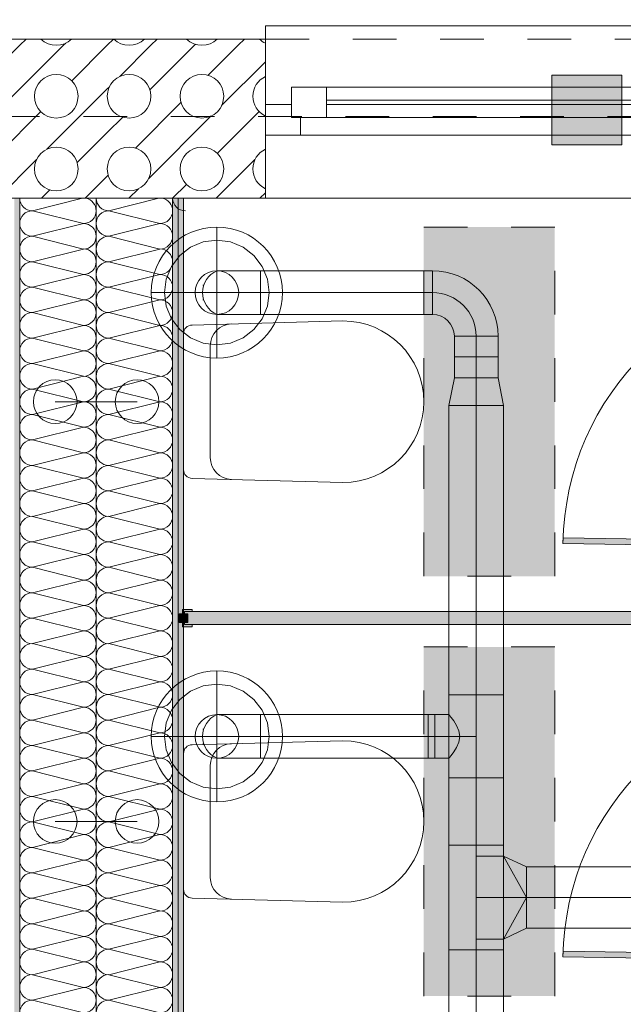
# Model space of a CAD drawing. Header units: metres. Extents: x -89 to 754, y -195 to 69.
# Tile 221 of 256: x 21.8 to 23.18, y 22.3 to 24.56. Entities that reach past the tile are written whole.
import ezdxf

# ---------------------------------------------------------------- set-up
doc = ezdxf.new("R2010")
doc.units = ezdxf.units.M
doc.header["$MEASUREMENT"] = 0
for name, pattern in [('Achse', [0.2, 0.1, -0.05, 0, -0.05]), ('Strichlinie eng', [0.115, 0.075, -0.04]), ('STRICHPUNKT2', [12.7, 6.35, -3.175, 0, -3.175]), ('Untersicht', [0.1, 0.075, -0.025])]:
    doc.linetypes.add(name, pattern=pattern)
for name, color, linetype in [('31 Vordach Glas_Stahl', 7, 'Continuous'), ('70 Entwässerung_Schmutzwasser', 7, 'Continuous'), ('70 Lüftung', 7, 'Continuous'), ('95 Ausführungsplanung Bemaßung', 7, 'Continuous'), ('Abbruch_00 Linien_Kreise_Splines', 7, 'Continuous'), ('Abbruch_10 Stütze Holz', 7, 'Continuous'), ('Neubau_10 Wand außen', 7, 'Continuous'), ('Neubau_10 Wand innen', 7, 'Continuous'), ('Neubau_50 Sanitäreinrichtung', 7, 'Continuous'), ('Neubau_50 Sanitäreinrichtung Platzbedarf', 7, 'Continuous')]:
    doc.layers.add(name, color=color, linetype=linetype)
doc.styles.add('ERSTELLTER_STIL_3', font='ARIALN.TTF')
doc.linetypes.add('Abbruch 1', pattern='A,0,[1,995_ARC_230 ERW_GR_EG_2607291.Shx,S=0.001984,R=0,X=0,Y=0],-0.25,0', length=0.25)
doc.dimstyles.new('ERSTELLTER_STIL__5', dxfattribs={"dimtxt": 0.15, "dimasz": 0.095143, "dimexe": 0.18, "dimexo": 0.0625, "dimgap": 0, "dimtad": 1, "dimtih": 1, "dimtoh": 1, "dimzin": 0, "dimdsep": 46, "dimtxsty": 'ERSTELLTER_STIL_3', "dimblk": 'ARROWHEAD_6', "dimblk1": 'ARROWHEAD_6', "dimblk2": 'ARROWHEAD_6', "dimcen": 0.09, "dimse1": 1, "dimse2": 1, "dimclrd": 7, "dimclre": 7, "dimclrt": 7, "dimazin": 0, "dimtfac": 1, "dimtdec": 4, "dimtmove": 0, "dimatfit": 3, "dimfxl": 1, "dimtolj": 1, "dimtzin": 0, "dimarcsym": 0})
pattern_1 = [(0, (0, 0), (0, 0.0375), [0, -0.0375])]

# ---------------------------------------------------------------- blocks, each defined once
blk = doc.blocks.new('Wand WC 27')
at = {"layer": 'Neubau_50 Sanitäreinrichtung', "color": 7, "linetype": 'Continuous', "lineweight": 9}
blk.add_line((-0.1281, -0.0612), (0.1281, -0.0612), dxfattribs=at)
at = {"layer": 'Neubau_50 Sanitäreinrichtung', "color": 7, "linetype": 'Continuous', "lineweight": 9, "flags": 128}
blk.add_lwpolyline([(0.185, -0.365), (0.1757, -0.0196, 0.406228), (0.1559, 0), (-0.1559, 0, 0.406228), (-0.1757, -0.0196), (-0.185, -0.365, 1)], format="xyb", close=True, dxfattribs=at)
at = {"layer": 'Neubau_50 Sanitäreinrichtung', "color": 7, "linetype": 'Continuous', "lineweight": 9}
for centre, start, end in [((-0.1281, -0.1112), 89.9987, 178.4527), ((0.1281, -0.1112), 1.5473, 90.0013)]:
    blk.add_arc(centre, 0.05, start, end, dxfattribs=at)
blk = doc.blocks.new('WC-Trennwand - Nische - ACB_3')
at = {"layer": 'Neubau_10 Wand innen', "linetype": 'Continuous', "lineweight": 0, "true_color": 0xffffff}
for points in [[(2.821, 1.5025), (2.821, 1.48), (2.826, 1.48), (2.826, 1.4975), (2.856, 1.4975), (2.856, 1.48), (2.861, 1.48), (2.861, 1.5025)], [(2.856, 0.025), (2.856, 1.4975), (2.826, 1.4975), (2.826, 0.025)], [(2.831, 1.49), (2.851, 1.49), (2.851, 1.51), (2.831, 1.51)], [(2.055, 0.0065), (2.068, 0.0063), (2.0778, 0.6312), (2.0648, 0.6314)], [(3.002, 0.0065), (3.015, 0.0063), (3.0248, 0.6312), (3.0118, 0.6314)]]:
    blk.add_hatch(color=7, dxfattribs=at).paths.add_polyline_path(points)
at = {"layer": 'Neubau_10 Wand innen', "color": 253, "linetype": 'Continuous', "lineweight": 13, "true_color": 0x9f9f9f, "flags": 128}
for points in [[(2.821, 1.5025), (2.821, 1.48), (2.826, 1.48), (2.826, 1.4975), (2.856, 1.4975), (2.856, 1.48), (2.861, 1.48), (2.861, 1.5025)], [(2.856, 0.025), (2.856, 1.4975), (2.826, 1.4975), (2.826, 0.025)], [(2.831, 1.49), (2.851, 1.49), (2.851, 1.51), (2.831, 1.51)], [(2.055, 0.0065), (2.068, 0.0063), (2.0778, 0.6312), (2.0648, 0.6314)], [(3.002, 0.0065), (3.015, 0.0063), (3.0248, 0.6312), (3.0118, 0.6314)]]:
    blk.add_lwpolyline(points, close=True, dxfattribs=at)
at = {"layer": 'Neubau_10 Wand innen', "color": 253, "linetype": 'Continuous', "lineweight": 13, "true_color": 0x9f9f9f}
for centre in [(2.055, 0.0065), (3.002, 0.0065)]:
    blk.add_arc(centre, 0.625, 0, 89.1046, dxfattribs=at)
blk = doc.blocks.new('*X686')
at = {"layer": 'Neubau_10 Wand außen', "color": 8, "linetype": 'Continuous', "lineweight": 9}
for p, q in [((21.6121, 24.5121), (21.6144, 24.5144)), ((21.6121, 24.4121), (21.7, 24.5)), ((21.7, 24.5), (21.7022, 24.5022)), ((21.7312, 24.4312), (21.8, 24.5)), ((21.7618, 24.3618), (21.9, 24.5)), ((21.8, 24.5), (21.8144, 24.5144)), ((21.9, 24.5), (21.9049, 24.5049)), ((21.9187, 24.4187), (22, 24.5)), ((22, 24.5), (22.0144, 24.5144)), ((22.0285, 24.4285), (22.1, 24.5)), ((22.0978, 24.3978), (22.2, 24.5)), ((22.1, 24.5), (22.1144, 24.5144)), ((22.2, 24.5), (22.2022, 24.5022)), ((22.2312, 24.4312), (22.3, 24.5)), ((22.3, 24.5), (22.3144, 24.5144)), ((22.2618, 24.3618), (22.3621, 24.4621)), ((21.8618, 24.2618), (22, 24.4)), ((22, 24.4), (22.0049, 24.4049)), ((21.6121, 24.3121), (21.6688, 24.3688)), ((22.0645, 24.2645), (22.1688, 24.3688)), ((21.752, 24.252), (21.848, 24.348)), ((22.252, 24.252), (22.348, 24.348)), ((21.6121, 24.2121), (21.7382, 24.3382)), ((22, 24.3), (22.0355, 24.3355)), ((22.0951, 24.1951), (22.2382, 24.3382)), ((21.9312, 24.2312), (22, 24.3)), ((22.3618, 24.2618), (22.3621, 24.2621)), ((21.7494, 24.1494), (21.8382, 24.2382)), ((22.2494, 24.1494), (22.3382, 24.2382)), ((21.9494, 24.1494), (22, 24.2)), ((22, 24.2), (22.0022, 24.2022)), ((21.6494, 24.1494), (21.6813, 24.1813)), ((21.8494, 24.1494), (21.8688, 24.1688)), ((22.0494, 24.1494), (22.0715, 24.1715)), ((22.1494, 24.1494), (22.1813, 24.1813)), ((22.3494, 24.1494), (22.3621, 24.1621))]:
    blk.add_line(p, q, dxfattribs=at)
for centre in [(21.7167, 24.3833), (21.8833, 24.3833), (22.05, 24.3833), (22.2167, 24.3833), (21.7167, 24.2167), (21.8833, 24.2167), (22.05, 24.2167), (22.2167, 24.2167)]:
    blk.add_circle(centre, 0.05, dxfattribs=at)
for centre, start, end in [((21.7167, 24.55), 225.3987, 314.6013), ((21.8833, 24.55), 225.3987, 314.6013), ((22.05, 24.55), 225.3987, 314.6013), ((22.2167, 24.55), 225.3987, 314.6013), ((22.3833, 24.55), 225.3987, 244.929), ((22.3833, 24.3833), 115.071, 244.929), ((22.3833, 24.2167), 115.071, 244.929)]:
    blk.add_arc(centre, 0.05, start, end, dxfattribs=at)
blk = doc.blocks.new('3-Flügelfenster 27')
at = {"layer": 'Neubau_10 Wand außen', "color": 7, "linetype": 'Continuous', "lineweight": 9}
for p, q in [((-1.9425, 0.15), (-1.9425, 0.18)), ((-1.9425, 0.18), (1.9425, 0.18)), ((-1.9425, 0.15), (-1.9425, 0)), ((-1.9425, 0), (-1.9425, -0.07)), ((-1.9425, 0), (-1.9425, -0.07)), ((-1.9425, -0.07), (-1.9425, -0.215)), ((-1.9425, -0.215), (1.9425, -0.215))]:
    blk.add_line(p, q, dxfattribs=at)
at = {"layer": 'Neubau_10 Wand außen', "color": 7, "linetype": 'Strichlinie eng', "lineweight": 9}
blk.add_line((-1.9425, 0.15), (1.9425, 0.15), dxfattribs=at)
at = {"layer": 'Neubau_10 Wand außen', "color": 7, "linetype": 'Continuous', "lineweight": 13}
for p, q in [((-1.8825, -0.03), (-1.8825, 0.04)), ((-1.8825, 0.04), (-1.8025, 0.04)), ((-1.8025, 0.04), (-0.6975, 0.04)), ((-1.8025, 0.04), (-1.8025, -0.03)), ((-1.9425, 0), (-1.8825, 0)), ((-1.8825, 0), (-1.8825, -0.03)), ((-1.8025, 0.01), (-0.6975, 0.01)), ((-0.6975, 0), (-1.8025, 0)), ((-1.8825, -0.03), (-1.8625, -0.03)), ((-1.8025, -0.03), (-1.8825, -0.03)), ((-1.8625, -0.03), (-1.8625, -0.07)), ((-0.6975, -0.03), (-1.8025, -0.03)), ((-1.8625, -0.07), (-1.9425, -0.07)), ((1.8625, -0.07), (-1.8625, -0.07))]:
    blk.add_line(p, q, dxfattribs=at)
blk = doc.blocks.new('*X690')
at = {"layer": 'Neubau_10 Wand innen', "color": 8, "linetype": 'Continuous', "lineweight": 9}
for p, q in [((22.1181, 24.1494), (22.0038, 24.1208)), ((22.1205, 24.0917), (22.0038, 24.1208)), ((22.1205, 24.0917), (22.0038, 24.0625)), ((22.1205, 24.0333), (22.0038, 24.0625)), ((22.1205, 24.0333), (22.0038, 24.0042)), ((22.1205, 23.975), (22.0038, 24.0042)), ((22.1205, 23.975), (22.0038, 23.9458)), ((22.1205, 23.9167), (22.0038, 23.9458)), ((22.1205, 23.9167), (22.0038, 23.8875)), ((22.1205, 23.8583), (22.0038, 23.8875)), ((22.1205, 23.8583), (22.0038, 23.8292)), ((22.1205, 23.8), (22.0038, 23.8292)), ((22.1205, 23.8), (22.0038, 23.7708)), ((22.1205, 23.7417), (22.0038, 23.7708)), ((22.1205, 23.7417), (22.0038, 23.7125)), ((22.1205, 23.6833), (22.0038, 23.7125)), ((22.1205, 23.6833), (22.0038, 23.6542)), ((22.1205, 23.625), (22.0038, 23.6542)), ((22.1205, 23.625), (22.0038, 23.5958)), ((22.1205, 23.5667), (22.0038, 23.5958)), ((22.1205, 23.5667), (22.0038, 23.5375)), ((22.1205, 23.5083), (22.0038, 23.5375)), ((22.1205, 23.5083), (22.0038, 23.4792)), ((22.1205, 23.45), (22.0038, 23.4792)), ((22.1205, 23.45), (22.0038, 23.4208)), ((22.1205, 23.3917), (22.0038, 23.4208)), ((22.1205, 23.3917), (22.0038, 23.3625)), ((22.1205, 23.3333), (22.0038, 23.3625)), ((22.1205, 23.3333), (22.0038, 23.3042)), ((22.1205, 23.275), (22.0038, 23.3042)), ((22.1205, 23.275), (22.0038, 23.2458)), ((22.1205, 23.2167), (22.0038, 23.2458)), ((22.1205, 23.2167), (22.0038, 23.1875)), ((22.1205, 23.1583), (22.0038, 23.1875)), ((22.1205, 23.1583), (22.0038, 23.1292)), ((22.1205, 23.1), (22.0038, 23.1292)), ((22.1205, 23.1), (22.0038, 23.0708)), ((22.1205, 23.0417), (22.0038, 23.0708)), ((22.1205, 23.0417), (22.0038, 23.0125)), ((22.1205, 22.9833), (22.0038, 23.0125)), ((22.1205, 22.9833), (22.0038, 22.9542)), ((22.1205, 22.925), (22.0038, 22.9542)), ((22.1205, 22.925), (22.0038, 22.8958)), ((22.1205, 22.8667), (22.0038, 22.8958)), ((22.1205, 22.8667), (22.0038, 22.8375)), ((22.1205, 22.8083), (22.0038, 22.8375)), ((22.1205, 22.8083), (22.0038, 22.7792)), ((22.1205, 22.75), (22.0038, 22.7792)), ((22.1205, 22.75), (22.0038, 22.7208)), ((22.1205, 22.6917), (22.0038, 22.7208)), ((22.1205, 22.6917), (22.0038, 22.6625)), ((22.1205, 22.6333), (22.0038, 22.6625)), ((22.1205, 22.6333), (22.0038, 22.6042)), ((22.1205, 22.575), (22.0038, 22.6042)), ((22.1205, 22.575), (22.0038, 22.5458)), ((22.1205, 22.5167), (22.0038, 22.5458)), ((22.1205, 22.5167), (22.0038, 22.4875)), ((22.1205, 22.4583), (22.0038, 22.4875)), ((22.1205, 22.4583), (22.0038, 22.4292)), ((22.1205, 22.4), (22.0038, 22.4292)), ((22.1205, 22.4), (22.0038, 22.3708)), ((22.1205, 22.3417), (22.0038, 22.3708)), ((22.1205, 22.3417), (22.0038, 22.3125)), ((22.1205, 22.2833), (22.0038, 22.3125))]:
    blk.add_line(p, q, dxfattribs=at)
for centre, start, end in [((22.0038, 24.15), 181.1794, 270), ((22.1205, 24.1208), 0, 78.3536), ((22.1788, 24.15), 181.1794, 270), ((22.0038, 24.0917), 90, 180), ((22.1205, 24.1208), 270, 0), ((22.0038, 24.0917), 180, 270), ((22.1205, 24.0625), 0, 90), ((22.0038, 24.0333), 90, 180), ((22.1205, 24.0625), 270, 0), ((22.0038, 24.0333), 180, 270), ((22.1205, 24.0042), 0, 90), ((22.0038, 23.975), 90, 180), ((22.1205, 24.0042), 270, 0), ((22.0038, 23.975), 180, 270), ((22.1205, 23.9458), 0, 90), ((22.0038, 23.9167), 90, 180), ((22.1205, 23.9458), 270, 0), ((22.0038, 23.9167), 180, 270), ((22.1205, 23.8875), 0, 90), ((22.0038, 23.8583), 90, 180), ((22.1205, 23.8875), 270, 0), ((22.0038, 23.8583), 180, 270), ((22.1205, 23.8292), 0, 90), ((22.0038, 23.8), 90, 180), ((22.1205, 23.8292), 270, 0), ((22.0038, 23.8), 180, 270), ((22.1205, 23.7708), 0, 90), ((22.0038, 23.7417), 90, 180), ((22.1205, 23.7708), 270, 0), ((22.0038, 23.7417), 180, 270), ((22.1205, 23.7125), 0, 90), ((22.0038, 23.6833), 90, 180), ((22.1205, 23.7125), 270, 0), ((22.0038, 23.6833), 180, 270), ((22.1205, 23.6542), 0, 90), ((22.0038, 23.625), 90, 180), ((22.1205, 23.6542), 270, 0), ((22.0038, 23.625), 180, 270), ((22.1205, 23.5958), 0, 90), ((22.0038, 23.5667), 90, 180), ((22.1205, 23.5958), 270, 0), ((22.0038, 23.5667), 180, 270), ((22.1205, 23.5375), 0, 90), ((22.0038, 23.5083), 90, 180), ((22.1205, 23.5375), 270, 0), ((22.0038, 23.5083), 180, 270), ((22.1205, 23.4792), 0, 90), ((22.0038, 23.45), 90, 180), ((22.1205, 23.4792), 270, 0), ((22.0038, 23.45), 180, 270), ((22.1205, 23.4208), 0, 90), ((22.0038, 23.3917), 90, 180), ((22.1205, 23.4208), 270, 0), ((22.0038, 23.3917), 180, 270), ((22.1205, 23.3625), 0, 90), ((22.0038, 23.3333), 90, 180), ((22.1205, 23.3625), 270, 0), ((22.0038, 23.3333), 180, 270), ((22.1205, 23.3042), 0, 90), ((22.0038, 23.275), 90, 180), ((22.1205, 23.3042), 270, 0), ((22.0038, 23.275), 180, 270), ((22.1205, 23.2458), 0, 90), ((22.0038, 23.2167), 90, 180), ((22.1205, 23.2458), 270, 0), ((22.0038, 23.2167), 180, 270), ((22.1205, 23.1875), 0, 90), ((22.0038, 23.1583), 90, 180), ((22.1205, 23.1875), 270, 0), ((22.0038, 23.1583), 180, 270), ((22.1205, 23.1292), 0, 90), ((22.0038, 23.1), 90, 180), ((22.1205, 23.1292), 270, 0), ((22.0038, 23.1), 180, 270), ((22.1205, 23.0708), 0, 90), ((22.0038, 23.0417), 90, 180), ((22.1205, 23.0708), 270, 0), ((22.0038, 23.0417), 180, 270), ((22.1205, 23.0125), 0, 90), ((22.0038, 22.9833), 90, 180), ((22.1205, 23.0125), 270, 0), ((22.0038, 22.9833), 180, 270), ((22.1205, 22.9542), 0, 90), ((22.0038, 22.925), 90, 180), ((22.1205, 22.9542), 270, 0), ((22.0038, 22.925), 180, 270), ((22.1205, 22.8958), 0, 90), ((22.0038, 22.8667), 90, 180), ((22.1205, 22.8958), 270, 0), ((22.0038, 22.8667), 180, 270), ((22.1205, 22.8375), 0, 90), ((22.0038, 22.8083), 90, 180), ((22.1205, 22.8375), 270, 0), ((22.0038, 22.8083), 180, 270), ((22.1205, 22.7792), 0, 90), ((22.0038, 22.75), 90, 180), ((22.1205, 22.7792), 270, 0), ((22.0038, 22.75), 180, 270), ((22.1205, 22.7208), 0, 90), ((22.0038, 22.6917), 90, 180), ((22.1205, 22.7208), 270, 0), ((22.0038, 22.6917), 180, 270), ((22.1205, 22.6625), 0, 90), ((22.0038, 22.6333), 90, 180), ((22.1205, 22.6625), 270, 0), ((22.0038, 22.6333), 180, 270), ((22.1205, 22.6042), 0, 90), ((22.0038, 22.575), 90, 180), ((22.1205, 22.6042), 270, 0), ((22.0038, 22.575), 180, 270), ((22.1205, 22.5458), 0, 90), ((22.0038, 22.5167), 90, 180), ((22.1205, 22.5458), 270, 0), ((22.0038, 22.5167), 180, 270), ((22.1205, 22.4875), 0, 90), ((22.0038, 22.4583), 90, 180), ((22.1205, 22.4875), 270, 0), ((22.0038, 22.4583), 180, 270), ((22.1205, 22.4292), 0, 90), ((22.0038, 22.4), 90, 180), ((22.1205, 22.4292), 270, 0), ((22.0038, 22.4), 180, 270), ((22.1205, 22.3708), 0, 90), ((22.0038, 22.3417), 90, 180), ((22.1205, 22.3708), 270, 0), ((22.0038, 22.3417), 180, 270), ((22.1205, 22.3125), 0, 90), ((22.0038, 22.2833), 90, 180), ((22.1205, 22.3125), 270, 0)]:
    blk.add_arc(centre, 0.0292, start, end, dxfattribs=at)
blk = doc.blocks.new('*X691')
at = {"layer": 'Neubau_10 Wand innen', "color": 8, "linetype": 'Continuous', "lineweight": 9}
for p, q in [((21.9431, 24.1494), (21.8288, 24.1208)), ((21.9455, 24.0917), (21.8288, 24.1208)), ((21.9455, 24.0917), (21.8288, 24.0625)), ((21.9455, 24.0333), (21.8288, 24.0625)), ((21.9455, 24.0333), (21.8288, 24.0042)), ((21.9455, 23.975), (21.8288, 24.0042)), ((21.9455, 23.975), (21.8288, 23.9458)), ((21.9455, 23.9167), (21.8288, 23.9458)), ((21.9455, 23.9167), (21.8288, 23.8875)), ((21.9455, 23.8583), (21.8288, 23.8875)), ((21.9455, 23.8583), (21.8288, 23.8292)), ((21.9455, 23.8), (21.8288, 23.8292)), ((21.9455, 23.8), (21.8288, 23.7708)), ((21.9455, 23.7417), (21.8288, 23.7708)), ((21.9455, 23.7417), (21.8288, 23.7125)), ((21.9455, 23.6833), (21.8288, 23.7125)), ((21.9455, 23.6833), (21.8288, 23.6542)), ((21.9455, 23.625), (21.8288, 23.6542)), ((21.9455, 23.625), (21.8288, 23.5958)), ((21.9455, 23.5667), (21.8288, 23.5958)), ((21.9455, 23.5667), (21.8288, 23.5375)), ((21.9455, 23.5083), (21.8288, 23.5375)), ((21.9455, 23.5083), (21.8288, 23.4792)), ((21.9455, 23.45), (21.8288, 23.4792)), ((21.9455, 23.45), (21.8288, 23.4208)), ((21.9455, 23.3917), (21.8288, 23.4208)), ((21.9455, 23.3917), (21.8288, 23.3625)), ((21.9455, 23.3333), (21.8288, 23.3625)), ((21.9455, 23.3333), (21.8288, 23.3042)), ((21.9455, 23.275), (21.8288, 23.3042)), ((21.9455, 23.275), (21.8288, 23.2458)), ((21.9455, 23.2167), (21.8288, 23.2458)), ((21.9455, 23.2167), (21.8288, 23.1875)), ((21.9455, 23.1583), (21.8288, 23.1875)), ((21.9455, 23.1583), (21.8288, 23.1292)), ((21.9455, 23.1), (21.8288, 23.1292)), ((21.9455, 23.1), (21.8288, 23.0708)), ((21.9455, 23.0417), (21.8288, 23.0708)), ((21.9455, 23.0417), (21.8288, 23.0125)), ((21.9455, 22.9833), (21.8288, 23.0125)), ((21.9455, 22.9833), (21.8288, 22.9542)), ((21.9455, 22.925), (21.8288, 22.9542)), ((21.9455, 22.925), (21.8288, 22.8958)), ((21.9455, 22.8667), (21.8288, 22.8958)), ((21.9455, 22.8667), (21.8288, 22.8375)), ((21.9455, 22.8083), (21.8288, 22.8375)), ((21.9455, 22.8083), (21.8288, 22.7792)), ((21.9455, 22.75), (21.8288, 22.7792)), ((21.9455, 22.75), (21.8288, 22.7208)), ((21.9455, 22.6917), (21.8288, 22.7208)), ((21.9455, 22.6917), (21.8288, 22.6625)), ((21.9455, 22.6333), (21.8288, 22.6625)), ((21.9455, 22.6333), (21.8288, 22.6042)), ((21.9455, 22.575), (21.8288, 22.6042)), ((21.9455, 22.575), (21.8288, 22.5458)), ((21.9455, 22.5167), (21.8288, 22.5458)), ((21.9455, 22.5167), (21.8288, 22.4875)), ((21.9455, 22.4583), (21.8288, 22.4875)), ((21.9455, 22.4583), (21.8288, 22.4292)), ((21.9455, 22.4), (21.8288, 22.4292)), ((21.9455, 22.4), (21.8288, 22.3708)), ((21.9455, 22.3417), (21.8288, 22.3708)), ((21.9455, 22.3417), (21.8288, 22.3125)), ((21.9455, 22.2833), (21.8288, 22.3125))]:
    blk.add_line(p, q, dxfattribs=at)
for centre, start, end in [((21.8288, 24.15), 181.1794, 270), ((21.9455, 24.1208), 0, 78.3536), ((22.0038, 24.15), 181.1794, 270), ((21.8288, 24.0917), 90, 180), ((21.9455, 24.1208), 270, 0), ((21.8288, 24.0917), 180, 270), ((21.9455, 24.0625), 0, 90), ((21.8288, 24.0333), 90, 180), ((21.9455, 24.0625), 270, 0), ((21.8288, 24.0333), 180, 270), ((21.9455, 24.0042), 0, 90), ((21.8288, 23.975), 90, 180), ((21.9455, 24.0042), 270, 0), ((21.8288, 23.975), 180, 270), ((21.9455, 23.9458), 0, 90), ((21.8288, 23.9167), 90, 180), ((21.9455, 23.9458), 270, 0), ((21.8288, 23.9167), 180, 270), ((21.9455, 23.8875), 0, 90), ((21.8288, 23.8583), 90, 180), ((21.9455, 23.8875), 270, 0), ((21.8288, 23.8583), 180, 270), ((21.9455, 23.8292), 0, 90), ((21.8288, 23.8), 90, 180), ((21.9455, 23.8292), 270, 0), ((21.8288, 23.8), 180, 270), ((21.9455, 23.7708), 0, 90), ((21.8288, 23.7417), 90, 180), ((21.9455, 23.7708), 270, 0), ((21.8288, 23.7417), 180, 270), ((21.9455, 23.7125), 0, 90), ((21.8288, 23.6833), 90, 180), ((21.9455, 23.7125), 270, 0), ((21.8288, 23.6833), 180, 270), ((21.9455, 23.6542), 0, 90), ((21.8288, 23.625), 90, 180), ((21.9455, 23.6542), 270, 0), ((21.8288, 23.625), 180, 270), ((21.9455, 23.5958), 0, 90), ((21.8288, 23.5667), 90, 180), ((21.9455, 23.5958), 270, 0), ((21.8288, 23.5667), 180, 270), ((21.9455, 23.5375), 0, 90), ((21.8288, 23.5083), 90, 180), ((21.9455, 23.5375), 270, 0), ((21.8288, 23.5083), 180, 270), ((21.9455, 23.4792), 0, 90), ((21.8288, 23.45), 90, 180), ((21.9455, 23.4792), 270, 0), ((21.8288, 23.45), 180, 270), ((21.9455, 23.4208), 0, 90), ((21.8288, 23.3917), 90, 180), ((21.9455, 23.4208), 270, 0), ((21.8288, 23.3917), 180, 270), ((21.9455, 23.3625), 0, 90), ((21.8288, 23.3333), 90, 180), ((21.9455, 23.3625), 270, 0), ((21.8288, 23.3333), 180, 270), ((21.9455, 23.3042), 0, 90), ((21.8288, 23.275), 90, 180), ((21.9455, 23.3042), 270, 0), ((21.8288, 23.275), 180, 270), ((21.9455, 23.2458), 0, 90), ((21.8288, 23.2167), 90, 180), ((21.9455, 23.2458), 270, 0), ((21.8288, 23.2167), 180, 270), ((21.9455, 23.1875), 0, 90), ((21.8288, 23.1583), 90, 180), ((21.9455, 23.1875), 270, 0), ((21.8288, 23.1583), 180, 270), ((21.9455, 23.1292), 0, 90), ((21.8288, 23.1), 90, 180), ((21.9455, 23.1292), 270, 0), ((21.8288, 23.1), 180, 270), ((21.9455, 23.0708), 0, 90), ((21.8288, 23.0417), 90, 180), ((21.9455, 23.0708), 270, 0), ((21.8288, 23.0417), 180, 270), ((21.9455, 23.0125), 0, 90), ((21.8288, 22.9833), 90, 180), ((21.9455, 23.0125), 270, 0), ((21.8288, 22.9833), 180, 270), ((21.9455, 22.9542), 0, 90), ((21.8288, 22.925), 90, 180), ((21.9455, 22.9542), 270, 0), ((21.8288, 22.925), 180, 270), ((21.9455, 22.8958), 0, 90), ((21.8288, 22.8667), 90, 180), ((21.9455, 22.8958), 270, 0), ((21.8288, 22.8667), 180, 270), ((21.9455, 22.8375), 0, 90), ((21.8288, 22.8083), 90, 180), ((21.9455, 22.8375), 270, 0), ((21.8288, 22.8083), 180, 270), ((21.9455, 22.7792), 0, 90), ((21.8288, 22.75), 90, 180), ((21.9455, 22.7792), 270, 0), ((21.8288, 22.75), 180, 270), ((21.9455, 22.7208), 0, 90), ((21.8288, 22.6917), 90, 180), ((21.9455, 22.7208), 270, 0), ((21.8288, 22.6917), 180, 270), ((21.9455, 22.6625), 0, 90), ((21.8288, 22.6333), 90, 180), ((21.9455, 22.6625), 270, 0), ((21.8288, 22.6333), 180, 270), ((21.9455, 22.6042), 0, 90), ((21.8288, 22.575), 90, 180), ((21.9455, 22.6042), 270, 0), ((21.8288, 22.575), 180, 270), ((21.9455, 22.5458), 0, 90), ((21.8288, 22.5167), 90, 180), ((21.9455, 22.5458), 270, 0), ((21.8288, 22.5167), 180, 270), ((21.9455, 22.4875), 0, 90), ((21.8288, 22.4583), 90, 180), ((21.9455, 22.4875), 270, 0), ((21.8288, 22.4583), 180, 270), ((21.9455, 22.4292), 0, 90), ((21.8288, 22.4), 90, 180), ((21.9455, 22.4292), 270, 0), ((21.8288, 22.4), 180, 270), ((21.9455, 22.3708), 0, 90), ((21.8288, 22.3417), 90, 180), ((21.9455, 22.3708), 270, 0), ((21.8288, 22.3417), 180, 270), ((21.9455, 22.3125), 0, 90), ((21.8288, 22.2833), 90, 180), ((21.9455, 22.3125), 270, 0)]:
    blk.add_arc(centre, 0.0292, start, end, dxfattribs=at)
blk = doc.blocks.new('*D831')
at = {"layer": '95 Ausführungsplanung Bemaßung', "color": 7, "linetype": 'Continuous', "lineweight": 9}
for p, q in [((19.6021, 25.8033), (19.6021, 25.9911)), ((21.7746, 25.8033), (21.7746, 25.9911)), ((19.6522, 25.9473), (19.5521, 25.8471)), ((21.8247, 25.9473), (21.7246, 25.8471)), ((19.6021, 25.8972), (21.7746, 25.8972))]:
    blk.add_line(p, q, dxfattribs=at)
at = {"layer": '95 Ausführungsplanung Bemaßung', "color": 7, "lineweight": 9, "insert": (20.4875, 25.8923), "char_height": 0.15, "attachment_point": 7, "style": 'ERSTELLTER_STIL_3'}
blk.add_mtext('\\A1;{\\pql;\\fArial Narrow|b0|i0|c0|p0;\\W1.000000;2,17\\fArial Narrow|b0|i0|c0|p0;\\W1.000000;\\A1{\\H.66x;\\S5^  ;}}', dxfattribs=at)
blk = doc.blocks.new('ARROWHEAD_6')
at = {"color": 0, "linetype": 'Continuous', "lineweight": 0}
for p, q in [((-0.5, -0.5), (0.5, 0.5)), ((0, 0), (-1, 0))]:
    blk.add_line(p, q, dxfattribs=at)
blk = doc.blocks.new('*D832')
at = {"layer": '95 Ausführungsplanung Bemaßung', "color": 7, "linetype": 'Continuous', "lineweight": 9}
for p, q in [((21.7746, 25.8033), (21.7746, 25.9911)), ((22.3621, 25.8033), (22.3621, 25.9911)), ((21.8247, 25.9473), (21.7246, 25.8471)), ((22.4122, 25.9473), (22.3121, 25.8471)), ((21.7746, 25.8972), (22.3621, 25.8972))]:
    blk.add_line(p, q, dxfattribs=at)
at = {"layer": '95 Ausführungsplanung Bemaßung', "color": 7, "lineweight": 9, "insert": (21.9718, 25.9272), "char_height": 0.15, "attachment_point": 7, "style": 'ERSTELLTER_STIL_3'}
blk.add_mtext('\\A1;{\\pql;\\fArial Narrow|b0|i0|c0|p0;\\W1.000000;59}', dxfattribs=at)
blk = doc.blocks.new('*D833')
at = {"layer": '95 Ausführungsplanung Bemaßung', "color": 7, "linetype": 'Continuous', "lineweight": 9}
for p, q in [((22.3621, 25.8033), (22.3621, 25.9911)), ((26.2471, 25.8033), (26.2471, 25.9911)), ((22.4122, 25.9473), (22.3121, 25.8471)), ((26.1971, 25.8471), (26.2972, 25.9473)), ((22.3621, 25.8972), (26.2471, 25.8972)), ((26.2471, 25.8972), (26.3223, 25.8972))]:
    blk.add_line(p, q, dxfattribs=at)
at = {"layer": '95 Ausführungsplanung Bemaßung', "color": 7, "lineweight": 9, "char_height": 0.15, "attachment_point": 7, "style": 'ERSTELLTER_STIL_3'}
for s, insert in [('\\A1;{\\pql;\\fArial Narrow|b0|i0|c0|p0;\\W1.000000;3,88\\fArial Narrow|b0|i0|c0|p0;\\W1.000000;\\A1{\\H.66x;\\S5^  ;}}', (24.1038, 25.8923)), ('\\A1;{\\pql;\\fArial Narrow|b0|i0|c0|p0;\\W1.000000;59\\fArial Narrow|b0|i0|c0|p0;\\W1.000000;\\A1{\\H.66x;\\S5^  ;}}', (24.1762, 25.7097))]:
    blk.add_mtext(s, dxfattribs=dict(at, insert=insert))

msp = doc.modelspace()

# ---------------------------------------------------------------- hatches: boundary and pattern name
at = {"layer": 'Abbruch_10 Stütze Holz', "linetype": 'Continuous', "lineweight": 0, "true_color": 0xffffff}
msp.add_hatch(color=7, dxfattribs=at).paths.add_polyline_path([(23.018, 24.2719), (23.178, 24.2719), (23.178, 24.4319), (23.018, 24.4319)])
at = {"layer": 'Neubau_10 Wand innen', "linetype": 'Continuous', "lineweight": 9}
h = msp.add_hatch(dxfattribs=at)
h.set_pattern_fill('Gipskarton_0001', color=8, style=0, pattern_type=2)
h.set_pattern_definition(pattern_1)
h.paths.add_polyline_path([(21.7871, 24.1494), (21.7871, 20.3322), (21.7996, 20.3322), (21.7996, 24.1494)])
h = msp.add_hatch(dxfattribs=at)
h.set_pattern_fill('Gipskarton_0001', color=8, style=0, pattern_type=2)
h.set_pattern_definition(pattern_1)
h.paths.add_polyline_path([(22.1621, 20.3322), (22.1621, 24.1494), (22.1496, 24.1494), (22.1496, 20.3322)])
h = msp.add_hatch(dxfattribs=at)
h.set_pattern_fill('Gipskarton_0001', color=8, style=0, pattern_type=2)
h.set_pattern_definition(pattern_1)
h.paths.add_polyline_path([(22.1746, 20.3322), (22.1746, 24.1494), (22.1621, 24.1494), (22.1621, 20.3322)])
at = {"layer": 'Neubau_50 Sanitäreinrichtung Platzbedarf', "linetype": 'Continuous', "lineweight": 0, "true_color": 0x272727}
for points in [[(22.7245, 24.0835), (23.0245, 24.0835), (23.0245, 23.2835), (22.7245, 23.2835)], [(22.7245, 23.1218), (23.0245, 23.1218), (23.0245, 22.3218), (22.7245, 22.3218)]]:
    msp.add_hatch(color=250, dxfattribs=at).paths.add_polyline_path(points)

# ---------------------------------------------------------------- linework, layer by layer
at = {"layer": '31 Vordach Glas_Stahl', "color": 7, "linetype": 'Achse', "lineweight": 9}
msp.add_line((31.8453, 24.3369), (20.9672, 24.3369), dxfattribs=at)
at = {"layer": '31 Vordach Glas_Stahl', "color": 7, "linetype": 'Untersicht', "lineweight": 13, "flags": 128}
msp.add_lwpolyline([(31.8453, 24.337), (20.9673, 24.337)], dxfattribs=at)
msp.add_lwpolyline([(31.8453, 24.337), (20.9673, 24.337)], dxfattribs=at)
at = {"layer": '70 Entwässerung_Schmutzwasser', "color": 34, "linetype": 'Continuous', "lineweight": 18, "true_color": 0xa85100}
for p, q in [((21.8809, 23.6835), (22.0684, 23.6835)), ((21.8809, 22.7218), (22.0684, 22.7218))]:
    msp.add_line(p, q, dxfattribs=at)
for centre in [(21.8809, 23.6835), (22.0684, 23.6835), (21.8809, 22.7218), (22.0684, 22.7218)]:
    msp.add_circle(centre, 0.05, dxfattribs=at)
at = {"layer": '70 Lüftung', "color": 253, "linetype": 'STRICHPUNKT2', "lineweight": 18, "true_color": 0xaaaaaa}
for p, q in [((22.2509, 24.0835), (22.2509, 23.7835)), ((22.1009, 23.9335), (22.4009, 23.9335)), ((22.2509, 23.0666), (22.2509, 22.7666)), ((22.1009, 22.9166), (22.4009, 22.9166))]:
    msp.add_line(p, q, dxfattribs=at)
at = {"layer": '70 Lüftung', "color": 253, "linetype": 'Continuous', "lineweight": 18, "true_color": 0xaaaaaa}
for p, q in [((22.1909, 24.0374), (22.2199, 24.0494)), ((22.2199, 24.0494), (22.2509, 24.0535)), ((22.2509, 24.0535), (22.282, 24.0494)), ((22.282, 24.0494), (22.3109, 24.0374)), ((22.1661, 24.0183), (22.1909, 24.0374)), ((22.3109, 24.0374), (22.3358, 24.0183)), ((22.147, 23.9935), (22.1661, 24.0183)), ((22.3358, 24.0183), (22.3548, 23.9935)), ((22.135, 23.9645), (22.147, 23.9935)), ((22.3548, 23.9935), (22.3668, 23.9645)), ((22.1309, 23.9335), (22.135, 23.9645)), ((22.3668, 23.9645), (22.3709, 23.9335)), ((22.135, 23.9024), (22.1309, 23.9335)), ((22.2188, 23.9501), (22.221, 23.9501)), ((22.2509, 23.9335), (22.251, 23.9335)), ((22.3709, 23.9335), (22.3668, 23.9024)), ((22.2188, 23.9168), (22.221, 23.9168)), ((22.147, 23.8735), (22.135, 23.9024)), ((22.3668, 23.9024), (22.3548, 23.8735)), ((22.1661, 23.8486), (22.147, 23.8735)), ((22.3548, 23.8735), (22.3358, 23.8486)), ((22.1909, 23.8295), (22.1661, 23.8486)), ((22.3358, 23.8486), (22.3109, 23.8295)), ((22.2199, 23.8175), (22.1909, 23.8295)), ((22.3109, 23.8295), (22.282, 23.8175)), ((22.2509, 23.8135), (22.2199, 23.8175)), ((22.282, 23.8175), (22.2509, 23.8135)), ((22.1909, 23.0206), (22.2199, 23.0325)), ((22.2199, 23.0325), (22.2509, 23.0366)), ((22.2509, 23.0366), (22.282, 23.0325)), ((22.282, 23.0325), (22.3109, 23.0206)), ((22.1661, 23.0015), (22.1909, 23.0206)), ((22.3109, 23.0206), (22.3358, 23.0015)), ((22.147, 22.9766), (22.1661, 23.0015)), ((22.3358, 23.0015), (22.3548, 22.9766)), ((22.135, 22.9477), (22.147, 22.9766)), ((22.3548, 22.9766), (22.3668, 22.9477)), ((22.1309, 22.9166), (22.135, 22.9477)), ((22.3668, 22.9477), (22.3709, 22.9166)), ((22.2188, 22.9333), (22.221, 22.9333)), ((22.135, 22.8856), (22.1309, 22.9166)), ((22.2188, 22.9), (22.221, 22.9)), ((22.2509, 22.9166), (22.251, 22.9166)), ((22.3709, 22.9166), (22.3668, 22.8856)), ((22.147, 22.8566), (22.135, 22.8856)), ((22.3668, 22.8856), (22.3548, 22.8566)), ((22.1661, 22.8318), (22.147, 22.8566)), ((22.3548, 22.8566), (22.3358, 22.8318)), ((22.1909, 22.8127), (22.1661, 22.8318)), ((22.3358, 22.8318), (22.3109, 22.8127)), ((22.2199, 22.8007), (22.1909, 22.8127)), ((22.3109, 22.8127), (22.282, 22.8007)), ((22.2509, 22.7966), (22.2199, 22.8007)), ((22.282, 22.8007), (22.2509, 22.7966))]:
    msp.add_line(p, q, dxfattribs=at)
at = {"layer": '70 Lüftung', "color": 2, "linetype": 'Continuous', "lineweight": 18}
for p, q in [((22.2543, 23.9835), (22.2509, 23.9835)), ((22.2643, 23.9835), (22.2543, 23.9835)), ((22.2802, 23.9835), (22.2643, 23.9835)), ((22.3009, 23.9835), (22.2802, 23.9835)), ((22.325, 23.9835), (22.3009, 23.9835)), ((22.3509, 23.9835), (22.325, 23.9835)), ((22.3509, 23.8835), (22.3509, 23.9835)), ((22.7446, 23.9835), (22.3509, 23.9835)), ((22.3509, 23.9835), (22.3509, 23.9542)), ((22.7446, 23.8835), (22.7446, 23.9835)), ((22.7446, 23.9835), (22.7446, 23.9542)), ((22.2188, 23.9501), (22.221, 23.9501)), ((22.3509, 23.9542), (22.3509, 23.9127)), ((22.7446, 23.9542), (22.7446, 23.9127)), ((22.2188, 23.9168), (22.221, 23.9168)), ((22.3509, 23.9127), (22.3509, 23.8835)), ((22.7446, 23.9127), (22.7446, 23.8835)), ((22.2543, 23.8835), (22.2509, 23.8835)), ((22.2643, 23.8835), (22.2543, 23.8835)), ((22.2802, 23.8835), (22.2643, 23.8835)), ((22.3009, 23.8835), (22.2802, 23.8835)), ((22.325, 23.8835), (22.3009, 23.8835)), ((22.3509, 23.8835), (22.325, 23.8835)), ((22.3509, 23.8835), (22.7446, 23.8835)), ((22.7946, 23.8335), (22.8946, 23.8335)), ((22.7946, 23.8335), (22.7946, 23.7385)), ((22.8239, 23.8335), (22.7946, 23.8335)), ((22.8653, 23.8335), (22.8239, 23.8335)), ((22.8946, 23.8335), (22.8653, 23.8335)), ((22.8946, 23.7385), (22.8946, 23.8335)), ((22.7946, 23.786), (22.8946, 23.786)), ((22.7946, 23.7385), (22.7821, 23.6745)), ((22.8239, 23.7385), (22.7946, 23.7385)), ((22.8946, 23.7385), (22.7946, 23.7385)), ((22.8653, 23.7385), (22.8239, 23.7385)), ((22.8946, 23.7385), (22.8653, 23.7385)), ((22.8946, 23.7385), (22.9071, 23.6745)), ((22.9071, 23.6745), (22.7821, 23.6745)), ((22.7821, 23.6745), (22.7821, 23.0116)), ((22.8187, 23.6745), (22.7821, 23.6745)), ((22.8705, 23.6745), (22.8187, 23.6745)), ((22.9071, 23.6745), (22.8705, 23.6745)), ((22.9071, 23.0116), (22.9071, 23.6745)), ((22.7821, 23.0116), (22.7821, 22.8216)), ((22.8187, 23.0116), (22.7821, 23.0116)), ((22.8187, 23.0116), (22.7821, 23.0116)), ((22.8705, 23.0116), (22.8187, 23.0116)), ((22.8705, 23.0116), (22.8187, 23.0116)), ((22.9071, 23.0116), (22.8705, 23.0116)), ((22.9071, 23.0116), (22.8705, 23.0116)), ((22.9071, 22.8216), (22.9071, 23.0116)), ((22.2543, 22.9666), (22.2509, 22.9666)), ((22.2643, 22.9666), (22.2543, 22.9666)), ((22.2802, 22.9666), (22.2643, 22.9666)), ((22.3009, 22.9666), (22.2802, 22.9666)), ((22.325, 22.9666), (22.3009, 22.9666)), ((22.3509, 22.9666), (22.325, 22.9666)), ((22.3509, 22.8666), (22.3509, 22.9666)), ((22.7496, 22.9666), (22.3509, 22.9666)), ((22.3509, 22.9373), (22.3509, 22.9666)), ((22.7346, 22.9649), (22.7346, 22.9666)), ((22.7346, 22.9666), (22.7821, 22.9666)), ((22.7346, 22.9599), (22.7346, 22.9649)), ((22.7496, 22.9373), (22.7496, 22.9666)), ((22.7835, 22.9649), (22.7821, 22.9666)), ((22.7873, 22.9599), (22.7835, 22.9649)), ((22.7346, 22.952), (22.7346, 22.9599)), ((22.7346, 22.9416), (22.7346, 22.952)), ((22.7346, 22.9296), (22.7346, 22.9416)), ((22.7931, 22.952), (22.7873, 22.9599)), ((22.7996, 22.9416), (22.7931, 22.952)), ((22.805, 22.9296), (22.7996, 22.9416)), ((22.2188, 22.9333), (22.221, 22.9333)), ((22.3509, 22.8959), (22.3509, 22.9373)), ((22.7346, 22.9166), (22.7346, 22.9296)), ((22.7496, 22.8959), (22.7496, 22.9373)), ((22.8071, 22.9166), (22.805, 22.9296)), ((22.2188, 22.9), (22.221, 22.9)), ((22.3509, 22.8666), (22.3509, 22.8959)), ((22.7346, 22.9037), (22.7346, 22.9166)), ((22.7346, 22.8916), (22.7346, 22.9037)), ((22.7496, 22.8666), (22.7496, 22.8959)), ((22.7996, 22.8916), (22.805, 22.9037)), ((22.805, 22.9037), (22.8071, 22.9166)), ((22.7346, 22.8813), (22.7346, 22.8916)), ((22.7346, 22.8733), (22.7346, 22.8813)), ((22.7346, 22.8683), (22.7346, 22.8733)), ((22.7835, 22.8683), (22.7873, 22.8733)), ((22.7873, 22.8733), (22.7931, 22.8813)), ((22.7931, 22.8813), (22.7996, 22.8916)), ((22.2543, 22.8666), (22.2509, 22.8666)), ((22.2643, 22.8666), (22.2543, 22.8666)), ((22.2802, 22.8666), (22.2643, 22.8666)), ((22.3009, 22.8666), (22.2802, 22.8666)), ((22.325, 22.8666), (22.3009, 22.8666)), ((22.3509, 22.8666), (22.325, 22.8666)), ((22.3509, 22.8666), (22.7496, 22.8666)), ((22.7346, 22.8666), (22.7346, 22.8683)), ((22.7346, 22.8666), (22.7821, 22.8666)), ((22.7821, 22.8666), (22.7835, 22.8683)), ((22.8187, 22.8216), (22.7821, 22.8216)), ((22.7821, 22.8216), (22.7821, 22.6675)), ((22.8187, 22.8216), (22.7821, 22.8216)), ((22.8705, 22.8216), (22.8187, 22.8216)), ((22.8705, 22.8216), (22.8187, 22.8216)), ((22.9071, 22.8216), (22.8705, 22.8216)), ((22.9071, 22.8216), (22.8705, 22.8216)), ((22.9071, 22.6675), (22.9071, 22.8216)), ((22.7821, 22.6675), (22.7821, 22.4275)), ((22.7821, 22.6675), (22.8187, 22.6675)), ((22.8187, 22.6675), (22.7821, 22.6675)), ((22.8187, 22.6675), (22.8705, 22.6675)), ((22.8705, 22.6675), (22.8187, 22.6675)), ((22.8705, 22.6675), (22.9071, 22.6675)), ((22.9071, 22.6675), (22.8705, 22.6675)), ((22.9071, 22.4275), (22.9071, 22.6675)), ((22.8446, 22.4525), (22.8446, 22.6425)), ((22.8446, 22.6425), (22.9071, 22.6425)), ((22.8446, 22.6425), (22.8608, 22.6425)), ((22.8608, 22.6425), (22.8759, 22.6425)), ((22.8759, 22.6425), (22.8888, 22.6425)), ((22.8888, 22.6425), (22.8988, 22.6425)), ((22.8988, 22.6425), (22.905, 22.6425)), ((22.905, 22.6425), (22.9071, 22.6425)), ((22.9596, 22.5475), (22.9071, 22.6425)), ((22.9596, 22.6175), (22.9071, 22.6425)), ((22.9071, 22.4525), (22.9071, 22.6425)), ((22.9596, 22.6081), (22.9596, 22.6175)), ((24.0116, 22.6175), (22.9596, 22.6175)), ((22.9596, 22.6175), (22.9596, 22.5765)), ((22.9596, 22.5825), (22.9596, 22.6081)), ((22.9596, 22.5475), (22.9596, 22.5825)), ((22.9596, 22.5765), (22.9596, 22.5185)), ((22.9596, 22.5475), (22.9071, 22.4525)), ((22.9596, 22.5125), (22.9596, 22.5475)), ((22.9596, 22.5185), (22.9596, 22.4775)), ((22.9596, 22.4869), (22.9596, 22.5125)), ((22.9596, 22.4775), (22.9071, 22.4525)), ((22.9596, 22.4869), (22.9596, 22.4775)), ((22.9596, 22.4775), (24.0116, 22.4775)), ((22.8446, 22.4525), (22.9071, 22.4525)), ((22.8446, 22.4525), (22.8608, 22.4525)), ((22.8608, 22.4525), (22.8759, 22.4525)), ((22.8759, 22.4525), (22.8888, 22.4525)), ((22.8888, 22.4525), (22.8988, 22.4525)), ((22.8988, 22.4525), (22.905, 22.4525)), ((22.905, 22.4525), (22.9071, 22.4525)), ((22.7821, 22.4275), (22.8187, 22.4275)), ((22.7821, 22.4275), (22.7821, 21.9796)), ((22.8187, 22.4275), (22.7821, 22.4275)), ((22.8187, 22.4275), (22.8705, 22.4275)), ((22.8705, 22.4275), (22.8187, 22.4275)), ((22.8705, 22.4275), (22.9071, 22.4275)), ((22.9071, 22.4275), (22.8705, 22.4275)), ((22.9071, 21.9796), (22.9071, 22.4275))]:
    msp.add_line(p, q, dxfattribs=at)
at = {"layer": '70 Lüftung', "color": 2, "linetype": 'STRICHPUNKT2', "lineweight": 18}
for p, q in [((22.3509, 23.9335), (22.2509, 23.9335)), ((22.7446, 23.9335), (22.3509, 23.9335)), ((22.8446, 23.8335), (22.8446, 23.7385)), ((22.8446, 23.7385), (22.8446, 23.6745)), ((22.8446, 23.0116), (22.8446, 23.6745)), ((22.8446, 23.0116), (22.8446, 22.8216)), ((22.3509, 22.9166), (22.2509, 22.9166)), ((22.3509, 22.9166), (22.7496, 22.9166)), ((22.8446, 22.9166), (22.7346, 22.9166)), ((22.8446, 22.6675), (22.8446, 22.8216)), ((22.8446, 22.4275), (22.8446, 22.6675)), ((22.8446, 22.5475), (22.9596, 22.5475)), ((24.0116, 22.5475), (22.9596, 22.5475)), ((22.8446, 21.9796), (22.8446, 22.4275))]:
    msp.add_line(p, q, dxfattribs=at)
at = {"layer": '70 Lüftung', "color": 253, "linetype": 'Continuous', "lineweight": 18, "true_color": 0xaaaaaa}
for centre, radius in [((22.2509, 23.9335), 0.15), ((22.2509, 23.9335), 0.05), ((22.2509, 22.9166), 0.15), ((22.2509, 22.9166), 0.05)]:
    msp.add_circle(centre, radius, dxfattribs=at)
at = {"layer": '70 Lüftung', "color": 2, "linetype": 'Continuous', "lineweight": 18}
for centre in [(22.2509, 23.9335), (22.2509, 22.9166)]:
    msp.add_circle(centre, 0.05, dxfattribs=at)
at = {"layer": '70 Lüftung', "color": 253, "linetype": 'Continuous', "lineweight": 18, "true_color": 0xaaaaaa}
for centre in [(22.2731, 23.9335), (22.2731, 22.9166)]:
    msp.add_arc(centre, 0.0547, 113.9523, 246.0477, dxfattribs=at)
at = {"layer": '70 Lüftung', "color": 2, "linetype": 'Continuous', "lineweight": 18}
for centre, radius, start, end in [((22.2731, 23.9335), 0.0547, 113.9523, 246.0477), ((22.7446, 23.8335), 0.15, 0, 90), ((22.7446, 23.8335), 0.05, 0, 90), ((22.2731, 22.9166), 0.0547, 113.9523, 246.0477)]:
    msp.add_arc(centre, radius, start, end, dxfattribs=at)
at = {"layer": '70 Lüftung', "color": 2, "linetype": 'STRICHPUNKT2', "lineweight": 18}
msp.add_arc((22.7446, 23.8335), 0.1, 0, 90, dxfattribs=at)
at = {"layer": 'Abbruch_00 Linien_Kreise_Splines', "color": 40, "linetype": 'Abbruch 1', "lineweight": 13, "true_color": 0xe6c200}
msp.add_lwpolyline([(23.018, 24.4319), (23.178, 24.4319), (23.178, 24.2719), (23.018, 24.2719)], close=True, dxfattribs=at)
at = {"layer": 'Neubau_10 Wand außen', "color": 7, "linetype": 'Continuous', "lineweight": 9}
for p, q in [((22.3621, 24.5144), (22.3621, 24.3644)), ((22.3621, 24.3644), (22.3621, 24.2944)), ((22.3621, 24.2944), (22.3621, 24.1494))]:
    msp.add_line(p, q, dxfattribs=at)
at = {"layer": 'Neubau_10 Wand außen', "color": 7, "linetype": 'Continuous', "lineweight": 9, "flags": 128}
for points in [[(22.3621, 24.5144), (21.6121, 24.5144)], [(21.6121, 24.1494), (22.3621, 24.1494)]]:
    msp.add_lwpolyline(points, dxfattribs=at)
at = {"layer": 'Neubau_10 Wand innen', "color": 7, "linetype": 'Continuous', "lineweight": 13}
for p, q in [((21.7996, 24.1494), (21.7996, 20.3322)), ((21.9746, 20.3322), (21.9746, 24.1494)), ((22.1496, 20.3322), (22.1496, 24.1494)), ((22.1621, 20.3322), (22.1621, 24.1494))]:
    msp.add_line(p, q, dxfattribs=at)
at = {"layer": 'Neubau_10 Wand innen', "color": 7, "linetype": 'Continuous', "lineweight": 13, "flags": 128}
for points in [[(22.1746, 24.1494), (21.7746, 24.1494)], [(22.1746, 20.3322), (22.1746, 24.1494)]]:
    msp.add_lwpolyline(points, dxfattribs=at)
at = {"layer": 'Neubau_50 Sanitäreinrichtung Platzbedarf', "color": 253, "linetype": 'Strichlinie eng', "lineweight": 13, "true_color": 0x9f9f9f, "flags": 128}
for points in [[(22.7245, 24.0835), (23.0245, 24.0835), (23.0245, 23.2835), (22.7245, 23.2835)], [(22.7245, 23.1218), (23.0245, 23.1218), (23.0245, 22.3218), (22.7245, 22.3218)]]:
    msp.add_lwpolyline(points, close=True, dxfattribs=at)

# ---------------------------------------------------------------- block references
at = {"layer": 'Neubau_10 Wand außen', "color": 7, "linetype": 'Continuous', "lineweight": 13}
msp.add_blockref('3-Flügelfenster 27', (24.3046, 24.3644), dxfattribs=at)
at = {"layer": 'Neubau_10 Wand außen', "color": 7, "lineweight": 9}
msp.add_blockref('*X686', (0, 0), dxfattribs=at)
at = {"layer": 'Neubau_10 Wand innen', "color": 7, "lineweight": 9}
for name in ['*X691', '*X690']:
    msp.add_blockref(name, (0, 0), dxfattribs=at)
at = {"layer": 'Neubau_10 Wand innen', "color": 253, "linetype": 'Continuous', "lineweight": 13, "true_color": 0x9f9f9f, "rotation": 90}
msp.add_blockref('WC-Trennwand - Nische - ACB_3', (23.6746, 20.3468), dxfattribs=at)
at = {"layer": 'Neubau_50 Sanitäreinrichtung', "color": 7, "linetype": 'Continuous', "lineweight": 13, "xscale": -1, "rotation": 90.0007348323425}
for p in [(22.1746, 23.6835), (22.1746, 22.7218)]:
    msp.add_blockref('Wand WC 27', p, dxfattribs=at)

# ---------------------------------------------------------------- dimensions: what is measured, and where the dimension line sits
at = {"layer": '95 Ausführungsplanung Bemaßung', "color": 7, "linetype": 'Continuous', "lineweight": 9}
for base, p1, p2, picture, middle in [((21.7746, 25.8972), (19.6021, 24.5144), (21.7746, 24.5144), '*D831', (20.8836, 26.0022)), ((26.2471462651, 25.8972128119), (22.3621462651, 24.5143995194), (26.2471462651, 24.5143995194), '*D833', (24.4998957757, 26.0022128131)), ((22.3621, 25.8972), (21.7746, 24.5144), (22.3621, 24.5144), '*D832', (22.086, 26.0022))]:
    dim = msp.add_linear_dim(base=base, p1=p1, p2=p2, dimstyle='ERSTELLTER_STIL__5', dxfattribs=at)
    dim.commit()
    dim.dimension.update_dxf_attribs({"geometry": picture, "text_midpoint": middle, "dimtype": 160})

doc.saveas('drawing.dxf')
